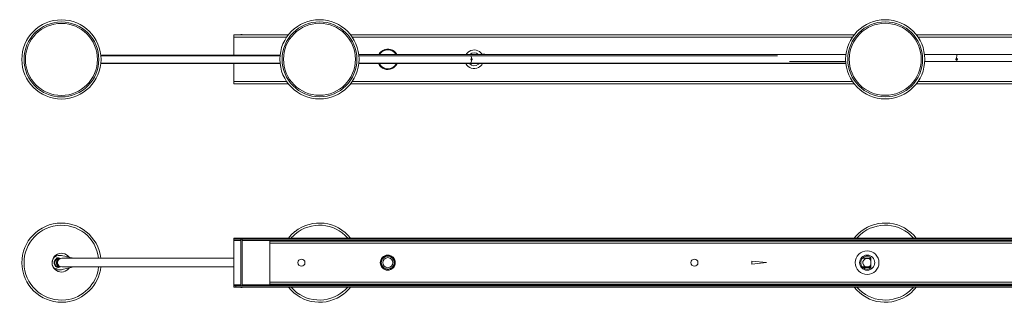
# Model space of a CAD drawing. Header units: inches. Extents: x -279 to 299, y -273 to 303.
# Tile 3 of 7: x -279 to -39, y 233 to 303. Entities that reach past the tile are written whole.
import ezdxf

# ---------------------------------------------------------------- set-up
doc = ezdxf.new("R2010")
doc.units = ezdxf.units.IN
doc.header["$MEASUREMENT"] = 0

# ---------------------------------------------------------------- blocks, each defined once
blk = doc.blocks.new('block 2')
at = {"lineweight": 0}
blk.add_lwpolyline([(-72.11, 244.62), (-72.38, 244.55), (-72.48, 244.53)], dxfattribs=at)
blk = doc.blocks.new('block 4')
at = {"lineweight": 0}
blk.add_open_spline([(-70.81, 243.48), (-70.81, 244.49), (-71.63, 245.32), (-72.65, 245.32), (-73.66, 245.32), (-74.49, 244.49), (-74.49, 243.48), (-74.49, 242.46), (-73.66, 241.64), (-72.65, 241.64), (-71.63, 241.64), (-70.81, 242.46), (-70.81, 243.48), (-70.81, 243.48), (-70.81, 243.48), (-70.81, 243.48)], degree=3, knots=[0, 0, 0, 0, 1, 1, 1, 2, 2, 2, 3, 3, 3, 4, 4, 4, 5, 5, 5, 5], dxfattribs=at)
blk = doc.blocks.new('block 5')
at = {"lineweight": 0}
blk.add_lwpolyline([(-190.95, 244.04), (-191.03, 243.72), (-191.04, 243.38)], dxfattribs=at)
blk = doc.blocks.new('block 8')
at = {"lineweight": 0}
blk.add_lwpolyline([(-211.96, 250.98), (-212.77, 250.24), (-213.49, 249.43)], dxfattribs=at)
blk = doc.blocks.new('block 10')
at = {"lineweight": 0}
blk.add_lwpolyline([(-74.52, 250.79), (-75.31, 250.03), (-75.82, 249.43)], dxfattribs=at)
blk = doc.blocks.new('block 12')
at = {"lineweight": 0}
blk.add_lwpolyline([(-72.11, 244.62), (-71.72, 244.71), (-71.72, 244.71)], dxfattribs=at)
blk = doc.blocks.new('block 23')
at = {"lineweight": 0}
blk.add_open_spline([(-187.46, 243.48), (-187.46, 244.49), (-188.28, 245.32), (-189.3, 245.32), (-190.31, 245.32), (-191.13, 244.49), (-191.13, 243.48), (-191.13, 242.46), (-190.31, 241.64), (-189.3, 241.64), (-188.28, 241.64), (-187.46, 242.46), (-187.46, 243.48), (-187.46, 243.48), (-187.46, 243.48), (-187.46, 243.48)], degree=3, knots=[0, 0, 0, 0, 1, 1, 1, 2, 2, 2, 3, 3, 3, 4, 4, 4, 5, 5, 5, 5], dxfattribs=at)
blk = doc.blocks.new('block 24')
at = {"lineweight": 0}
blk.add_open_spline([(-69.77, 243.48), (-69.77, 245.07), (-71.06, 246.36), (-72.65, 246.36), (-74.24, 246.36), (-75.53, 245.07), (-75.53, 243.48), (-75.53, 241.89), (-74.24, 240.6), (-72.65, 240.6), (-71.06, 240.6), (-69.77, 241.89), (-69.77, 243.48), (-69.77, 243.48), (-69.77, 243.48), (-69.77, 243.48)], degree=3, knots=[0, 0, 0, 0, 1, 1, 1, 2, 2, 2, 3, 3, 3, 4, 4, 4, 5, 5, 5, 5], dxfattribs=at)
blk = doc.blocks.new('block 25')
at = {"lineweight": 0}
blk.add_open_spline([(-209.44, 243.48), (-209.44, 243.96), (-209.83, 244.35), (-210.31, 244.35), (-210.8, 244.35), (-211.19, 243.96), (-211.19, 243.48), (-211.19, 242.99), (-210.8, 242.6), (-210.31, 242.6), (-209.83, 242.6), (-209.44, 242.99), (-209.44, 243.48), (-209.44, 243.48), (-209.44, 243.48), (-209.44, 243.48)], degree=3, knots=[0, 0, 0, 0, 1, 1, 1, 2, 2, 2, 3, 3, 3, 4, 4, 4, 5, 5, 5, 5], dxfattribs=at)
blk = doc.blocks.new('block 26')
at = {"lineweight": 0}
blk.add_open_spline([(-113.81, 243.48), (-113.81, 243.96), (-114.2, 244.35), (-114.68, 244.35), (-115.17, 244.35), (-115.56, 243.96), (-115.56, 243.48), (-115.56, 242.99), (-115.17, 242.6), (-114.68, 242.6), (-114.2, 242.6), (-113.81, 242.99), (-113.81, 243.48), (-113.81, 243.48), (-113.81, 243.48), (-113.81, 243.48)], degree=3, knots=[0, 0, 0, 0, 1, 1, 1, 2, 2, 2, 3, 3, 3, 4, 4, 4, 5, 5, 5, 5], dxfattribs=at)
blk = doc.blocks.new('block 27')
at = {"lineweight": 0}
blk.add_lwpolyline([(-190.87, 243.48), (-190.75, 242.87), (-190.41, 242.36)], dxfattribs=at)
blk = doc.blocks.new('block 28')
at = {"lineweight": 0}
blk.add_lwpolyline([(-190.99, 243.84), (-191.02, 243.84), (-191.06, 243.48), (-190.93, 242.8), (-190.54, 242.23), (-189.97, 241.85), (-189.3, 241.71), (-188.62, 241.85), (-188.05, 242.23), (-187.66, 242.8), (-187.53, 243.48), (-187.66, 244.15), (-188.05, 244.73), (-188.62, 245.11), (-189.3, 245.24), (-189.97, 245.11), (-190.54, 244.73), (-190.85, 244.32), (-191.02, 243.84)], dxfattribs=at)
blk = doc.blocks.new('block 29')
at = {"lineweight": 0}
blk.add_open_spline([(-188.07, 243.48), (-188.07, 244.15), (-188.62, 244.7), (-189.3, 244.7), (-189.97, 244.7), (-190.52, 244.15), (-190.52, 243.48), (-190.52, 242.8), (-189.97, 242.25), (-189.3, 242.25), (-188.62, 242.25), (-188.07, 242.8), (-188.07, 243.48), (-188.07, 243.48), (-188.07, 243.48), (-188.07, 243.48)], degree=3, knots=[0, 0, 0, 0, 1, 1, 1, 2, 2, 2, 3, 3, 3, 4, 4, 4, 5, 5, 5, 5], dxfattribs=at)
blk = doc.blocks.new('block 33')
at = {"lineweight": 0}
blk.add_lwpolyline([(-266.12, 244.62), (-265.81, 244.53), (-265.8, 244.53)], dxfattribs=at)
blk = doc.blocks.new('block 34')
at = {"lineweight": 0}
blk.add_lwpolyline([(-267.14, 242.12), (-268.49, 241.8), (-268.71, 241.72)], dxfattribs=at)
blk = doc.blocks.new('block 35')
at = {"lineweight": 0}
blk.add_lwpolyline([(-269.55, 241.72), (-270.07, 241.82), (-270.35, 241.98)], dxfattribs=at)
blk = doc.blocks.new('block 36')
at = {"lineweight": 0}
blk.add_lwpolyline([(-269.65, 242.42), (-269.81, 242.44), (-269.96, 242.49), (-270.11, 242.58), (-270.23, 242.69), (-270.34, 242.83), (-270.42, 243), (-270.48, 243.18), (-270.51, 243.37), (-270.51, 243.56), (-270.48, 243.75), (-270.42, 243.93), (-270.33, 244.1), (-270.22, 244.24), (-270.1, 244.36), (-269.95, 244.45), (-269.8, 244.51), (-269.64, 244.52)], dxfattribs=at)
blk = doc.blocks.new('block 37')
at = {"lineweight": 0}
blk.add_lwpolyline([(-270.33, 244.95), (-270.02, 245.13), (-269.53, 245.22)], dxfattribs=at)
blk = doc.blocks.new('block 41')
at = {"lineweight": 0}
blk.add_lwpolyline([(-72.06, 242.43), (-72.09, 242.38), (-72.12, 242.36)], dxfattribs=at)
blk = doc.blocks.new('block 43')
at = {"lineweight": 0}
blk.add_lwpolyline([(-266.14, 242.36), (-266.25, 242.38), (-266.35, 242.43)], dxfattribs=at)
blk = doc.blocks.new('block 44')
at = {"lineweight": 0}
blk.add_lwpolyline([(-71.73, 244.53), (-73.82, 244.53)], dxfattribs=at)
blk = doc.blocks.new('block 45')
at = {"lineweight": 0}
blk.add_lwpolyline([(-73.82, 242.43), (-71.73, 242.43)], dxfattribs=at)
blk = doc.blocks.new('block 56')
at = {"lineweight": 0}
blk.add_lwpolyline([(-268.59, 242.43), (-226.78, 242.43)], dxfattribs=at)
blk = doc.blocks.new('block 57')
at = {"lineweight": 0}
blk.add_lwpolyline([(-226.78, 244.53), (-268.6, 244.53)], dxfattribs=at)
blk = doc.blocks.new('block 58')
at = {"lineweight": 0}
blk.add_lwpolyline([(-266.09, 242.38), (-265.92, 242.43)], dxfattribs=at)
blk = doc.blocks.new('block 59')
at = {"lineweight": 0}
blk.add_lwpolyline([(-265.8, 244.53), (-265.92, 244.56)], dxfattribs=at)
blk = doc.blocks.new('block 60')
at = {"lineweight": 0}
blk.add_lwpolyline([(-269.62, 241.72), (-269.27, 241.71)], dxfattribs=at)
blk = doc.blocks.new('block 61')
at = {"lineweight": 0}
blk.add_lwpolyline([(-73.66, 242.27), (-71.74, 242.27)], dxfattribs=at)
blk = doc.blocks.new('block 62')
at = {"lineweight": 0}
blk.add_lwpolyline([(123.52, 249.43), (-226.78, 249.43)], dxfattribs=at)
blk = doc.blocks.new('block 63')
at = {"lineweight": 0}
blk.add_lwpolyline([(-226.25, 249.43), (-226.25, 249.15)], dxfattribs=at)
blk = doc.blocks.new('block 64')
at = {"lineweight": 0}
blk.add_lwpolyline([(123.52, 249.15), (-226.78, 249.15)], dxfattribs=at)
blk = doc.blocks.new('block 67')
at = {"lineweight": 0}
blk.add_lwpolyline([(-226.78, 237.52), (123.52, 237.52)], dxfattribs=at)
blk = doc.blocks.new('block 68')
at = {"lineweight": 0}
blk.add_lwpolyline([(-226.25, 237.52), (-226.25, 237.8)], dxfattribs=at)
blk = doc.blocks.new('block 69')
at = {"lineweight": 0}
blk.add_lwpolyline([(-226.78, 237.8), (123.52, 237.8)], dxfattribs=at)
blk = doc.blocks.new('block 70')
at = {"lineweight": 0}
blk.add_lwpolyline([(-226.78, 249.43), (-226.78, 237.52)], dxfattribs=at)
blk = doc.blocks.new('block 72')
at = {"lineweight": 0}
blk.add_lwpolyline([(-187.56, 243.24), (-187.54, 243.48)], dxfattribs=at)
blk = doc.blocks.new('block 74')
at = {"lineweight": 0}
blk.add_lwpolyline([(-72.12, 242.36), (-72.34, 242.42)], dxfattribs=at)
blk = doc.blocks.new('block 75')
at = {"lineweight": 0}
blk.add_lwpolyline([(-72.12, 242.36), (-71.74, 242.27)], dxfattribs=at)
blk = doc.blocks.new('block 92')
at = {"lineweight": 0}
blk.add_lwpolyline([(-218.02, 238.76), (114.76, 238.76)], dxfattribs=at)
blk = doc.blocks.new('block 93')
at = {"lineweight": 0}
blk.add_lwpolyline([(114.76, 248.19), (-218.02, 248.19)], dxfattribs=at)
blk = doc.blocks.new('block 95')
at = {"lineweight": 0}
blk.add_lwpolyline([(-100.67, 243.83), (-97.17, 243.48)], dxfattribs=at)
blk = doc.blocks.new('block 96')
at = {"lineweight": 0}
blk.add_lwpolyline([(-100.67, 243.13), (-100.67, 243.83)], dxfattribs=at)
blk = doc.blocks.new('block 97')
at = {"lineweight": 0}
blk.add_lwpolyline([(-97.17, 243.48), (-100.67, 243.13)], dxfattribs=at)
blk = doc.blocks.new('block 98')
at = {"lineweight": 0}
blk.add_lwpolyline([(-218.02, 238.22), (-218.02, 248.73)], dxfattribs=at)
blk = doc.blocks.new('block 99')
at = {"lineweight": 0}
blk.add_lwpolyline([(-218.02, 238.22), (114.76, 238.22)], dxfattribs=at)
blk = doc.blocks.new('block 100')
at = {"lineweight": 0}
blk.add_lwpolyline([(114.76, 248.73), (-218.02, 248.73)], dxfattribs=at)
blk = doc.blocks.new('block 101')
at = {"lineweight": 0}
blk.add_lwpolyline([(-71.73, 244.76), (-71.73, 242.19)], dxfattribs=at)
blk = doc.blocks.new('block 102')
at = {"lineweight": 0}
blk.add_lwpolyline([(-225.03, 237.45), (-224.75, 237.45)], dxfattribs=at)
blk = doc.blocks.new('block 103')
at = {"lineweight": 0}
blk.add_lwpolyline([(-225.03, 249.15), (-225.03, 237.8)], dxfattribs=at)
blk = doc.blocks.new('block 104')
at = {"lineweight": 0}
blk.add_lwpolyline([(-225.03, 237.52), (-225.03, 237.45)], dxfattribs=at)
blk = doc.blocks.new('block 105')
at = {"lineweight": 0}
blk.add_lwpolyline([(-224.75, 249.15), (-224.75, 237.8)], dxfattribs=at)
blk = doc.blocks.new('block 106')
at = {"lineweight": 0}
blk.add_lwpolyline([(-224.75, 237.52), (-224.75, 237.45)], dxfattribs=at)
blk = doc.blocks.new('block 112')
at = {"lineweight": 0}
blk.add_lwpolyline([(-265.93, 242.43), (-266.14, 242.36)], dxfattribs=at)
blk = doc.blocks.new('block 113')
at = {"lineweight": 0}
blk.add_lwpolyline([(-268.71, 241.72), (-269.55, 241.72)], dxfattribs=at)
blk = doc.blocks.new('block 114')
at = {"lineweight": 0}
blk.add_lwpolyline([(-270.95, 243.51), (-270.95, 243.41)], dxfattribs=at)
blk = doc.blocks.new('block 115')
at = {"lineweight": 0}
blk.add_lwpolyline([(-269.36, 242.5), (-269.36, 242.49)], dxfattribs=at)
blk = doc.blocks.new('block 116')
at = {"lineweight": 0}
blk.add_lwpolyline([(-269.36, 242.5), (-269.23, 242.59)], dxfattribs=at)
blk = doc.blocks.new('block 117')
at = {"lineweight": 0}
blk.add_lwpolyline([(-269.23, 244.37), (-269.35, 244.45)], dxfattribs=at)
blk = doc.blocks.new('block 118')
at = {"lineweight": 0}
blk.add_lwpolyline([(-269.35, 244.47), (-269.35, 244.45)], dxfattribs=at)
blk = doc.blocks.new('block 119')
at = {"lineweight": 0}
blk.add_lwpolyline([(-268.68, 245.23), (-269.53, 245.22)], dxfattribs=at)
blk = doc.blocks.new('block 120')
at = {"lineweight": 0}
blk.add_lwpolyline([(-269.64, 244.52), (-269.56, 244.52)], dxfattribs=at)
blk = doc.blocks.new('block 121')
at = {"lineweight": 0}
blk.add_lwpolyline([(-269.58, 244.52), (-269.64, 244.52)], dxfattribs=at)
blk = doc.blocks.new('block 122')
at = {"lineweight": 0}
blk.add_lwpolyline([(-269.24, 241.71), (-269.55, 241.72)], dxfattribs=at)
blk = doc.blocks.new('block 123')
at = {"lineweight": 0}
blk.add_lwpolyline([(-269.11, 241.71), (-269.24, 241.71)], dxfattribs=at)
blk = doc.blocks.new('block 124')
at = {"lineweight": 0}
blk.add_lwpolyline([(-269.11, 241.71), (-268.71, 241.72)], dxfattribs=at)
blk = doc.blocks.new('block 125')
at = {"lineweight": 0}
blk.add_lwpolyline([(-269.24, 241.71), (-269.27, 241.71)], dxfattribs=at)
blk = doc.blocks.new('block 130')
at = {"lineweight": 0}
blk.add_lwpolyline([(121.49, 238.06), (-224.75, 238.06)], dxfattribs=at)
blk = doc.blocks.new('block 131')
at = {"lineweight": 0}
blk.add_lwpolyline([(-225.03, 238.06), (-226.78, 238.06)], dxfattribs=at)
blk = doc.blocks.new('block 133')
at = {"lineweight": 0}
blk.add_lwpolyline([(121.49, 248.89), (-224.75, 248.89)], dxfattribs=at)
blk = doc.blocks.new('block 134')
at = {"lineweight": 0}
blk.add_lwpolyline([(-225.03, 248.89), (-226.78, 248.89)], dxfattribs=at)
blk = doc.blocks.new('block 137')
at = {"lineweight": 0}
blk.add_lwpolyline([(-270.35, 241.98), (-268.94, 242.47)], dxfattribs=at)
blk = doc.blocks.new('block 138')
at = {"lineweight": 0}
blk.add_lwpolyline([(-268.92, 244.49), (-270.33, 244.95)], dxfattribs=at)
blk = doc.blocks.new('block 139')
at = {"lineweight": 0}
blk.add_open_spline([(-187.54, 243.48), (-187.54, 244.45), (-188.33, 245.23), (-189.3, 245.23), (-189.73, 245.25), (-190.32, 245), (-190.59, 244.66)], degree=3, knots=[0, 0, 0, 0, 1, 1, 1, 2, 2, 2, 2], dxfattribs=at)
blk = doc.blocks.new('block 141')
at = {"lineweight": 0}
blk.add_open_spline([(-259.66, 244.53), (-260.24, 249.53), (-264.76, 253.11), (-269.76, 252.52), (-274.75, 251.94), (-278.33, 247.42), (-277.75, 242.43), (-277.17, 237.43), (-272.65, 233.85), (-267.66, 234.43), (-263.58, 234.8), (-260.03, 238.35), (-259.66, 242.43)], degree=3, knots=[0, 0, 0, 0, 1, 1, 1, 2, 2, 2, 3, 3, 3, 4, 4, 4, 4], dxfattribs=at)
blk = doc.blocks.new('block 142')
at = {"lineweight": 0}
blk.add_open_spline([(-259.13, 244.53), (-259.71, 249.82), (-264.47, 253.63), (-269.76, 253.05), (-275.05, 252.47), (-278.86, 247.72), (-278.28, 242.43), (-277.7, 237.14), (-272.94, 233.32), (-267.66, 233.9), (-263.29, 234.27), (-259.5, 238.06), (-259.13, 242.43)], degree=3, knots=[0, 0, 0, 0, 1, 1, 1, 2, 2, 2, 3, 3, 3, 4, 4, 4, 4], dxfattribs=at)
blk = doc.blocks.new('block 143')
at = {"lineweight": 0}
blk.add_open_spline([(-269.4, 244.49), (-269.96, 244.1), (-270.1, 243.34), (-269.72, 242.78), (-269.65, 242.68), (-269.51, 242.53), (-269.41, 242.47)], degree=3, knots=[0, 0, 0, 0, 1, 1, 1, 2, 2, 2, 2], dxfattribs=at)
blk = doc.blocks.new('block 144')
at = {"lineweight": 0}
blk.add_open_spline([(-212.81, 237.52), (-209.52, 233.72), (-203.77, 233.3), (-199.96, 236.59), (-199.7, 236.8), (-199.24, 237.26), (-199.02, 237.52)], degree=3, knots=[0, 0, 0, 0, 1, 1, 1, 2, 2, 2, 2], dxfattribs=at)
blk = doc.blocks.new('block 145')
at = {"lineweight": 0}
blk.add_open_spline([(-199.02, 249.43), (-202.31, 253.24), (-208.06, 253.66), (-211.87, 250.37), (-212.13, 250.15), (-212.59, 249.69), (-212.81, 249.43)], degree=3, knots=[0, 0, 0, 0, 1, 1, 1, 2, 2, 2, 2], dxfattribs=at)
blk = doc.blocks.new('block 146')
at = {"lineweight": 0}
blk.add_open_spline([(-213.49, 237.52), (-210.2, 233.34), (-204.14, 232.62), (-199.96, 235.91), (-199.48, 236.26), (-198.7, 237.04), (-198.34, 237.52)], degree=3, knots=[0, 0, 0, 0, 1, 1, 1, 2, 2, 2, 2], dxfattribs=at)
blk = doc.blocks.new('block 147')
at = {"lineweight": 0}
blk.add_open_spline([(-198.34, 249.43), (-201.63, 253.61), (-207.69, 254.34), (-211.87, 251.05), (-211.89, 251.03), (-211.93, 251), (-211.96, 250.98)], degree=3, knots=[0, 0, 0, 0, 1, 1, 1, 2, 2, 2, 2], dxfattribs=at)
blk = doc.blocks.new('block 152')
at = {"lineweight": 0}
blk.add_open_spline([(-75.16, 237.55), (-71.89, 233.73), (-66.14, 233.29), (-62.32, 236.56), (-62.05, 236.79), (-61.58, 237.25), (-61.36, 237.52)], degree=3, knots=[0, 0, 0, 0, 1, 1, 1, 2, 2, 2, 2], dxfattribs=at)
blk = doc.blocks.new('block 153')
at = {"lineweight": 0}
blk.add_open_spline([(-61.36, 249.43), (-64.65, 253.24), (-70.4, 253.66), (-74.21, 250.37), (-74.47, 250.15), (-74.93, 249.69), (-75.14, 249.43)], degree=3, knots=[0, 0, 0, 0, 1, 1, 1, 2, 2, 2, 2], dxfattribs=at)
blk = doc.blocks.new('block 154')
at = {"lineweight": 0}
blk.add_open_spline([(-75.82, 237.52), (-72.53, 233.34), (-66.48, 232.62), (-62.3, 235.91), (-61.81, 236.26), (-61.03, 237.04), (-60.68, 237.52)], degree=3, knots=[0, 0, 0, 0, 1, 1, 1, 2, 2, 2, 2], dxfattribs=at)
blk = doc.blocks.new('block 155')
at = {"lineweight": 0}
blk.add_open_spline([(-60.68, 249.43), (-63.97, 253.61), (-70.02, 254.34), (-74.21, 251.05), (-74.29, 250.99), (-74.44, 250.86), (-74.52, 250.79)], degree=3, knots=[0, 0, 0, 0, 1, 1, 1, 2, 2, 2, 2], dxfattribs=at)
blk = doc.blocks.new('block 171')
at = {"lineweight": 0}
blk.add_open_spline([(-266.85, 244.8), (-267.58, 245.82), (-269.01, 246.06), (-270.03, 245.33), (-271.05, 244.6), (-271.29, 243.18), (-270.56, 242.15), (-269.83, 241.13), (-268.41, 240.89), (-267.38, 241.62), (-267.21, 241.74), (-266.94, 242.01), (-266.83, 242.19)], degree=3, knots=[0, 0, 0, 0, 1, 1, 1, 2, 2, 2, 3, 3, 3, 4, 4, 4, 4], dxfattribs=at)
blk = doc.blocks.new('block 172')
at = {"lineweight": 0}
blk.add_open_spline([(-270.23, 243.87), (-270.33, 243.58), (-270.29, 243.1), (-270.14, 242.83)], degree=3, dxfattribs=at)
blk = doc.blocks.new('block 174')
at = {"lineweight": 0}
blk.add_open_spline([(-71.73, 244.76), (-72.44, 245.27), (-73.43, 245.1), (-73.93, 244.39), (-74.44, 243.68), (-74.27, 242.7), (-73.56, 242.19), (-73.05, 241.8), (-72.24, 241.8), (-71.73, 242.19)], degree=3, knots=[0, 0, 0, 0, 1, 1, 1, 2, 2, 2, 3, 3, 3, 3], dxfattribs=at)
blk = doc.blocks.new('block 178')
at = {"lineweight": 0}
blk.add_open_spline([(-269.24, 244.38), (-269.74, 244.09), (-269.91, 243.44), (-269.61, 242.94), (-269.55, 242.82), (-269.38, 242.65), (-269.25, 242.58)], degree=3, knots=[0, 0, 0, 0, 1, 1, 1, 2, 2, 2, 2], dxfattribs=at)
blk = doc.blocks.new('block 179')
at = {"lineweight": 0}
blk.add_open_spline([(-71.73, 244), (-72.02, 244.5), (-72.66, 244.68), (-73.17, 244.39), (-73.67, 244.1), (-73.85, 243.46), (-73.56, 242.96), (-73.27, 242.45), (-72.63, 242.28), (-72.13, 242.57), (-71.99, 242.64), (-71.8, 242.82), (-71.73, 242.96)], degree=3, knots=[0, 0, 0, 0, 1, 1, 1, 2, 2, 2, 3, 3, 3, 4, 4, 4, 4], dxfattribs=at)
blk = doc.blocks.new('block 180')
at = {"lineweight": 0}
blk.add_open_spline([(-190.41, 242.36), (-189.79, 241.75), (-188.8, 241.75), (-188.18, 242.36), (-187.57, 242.98), (-187.57, 243.98), (-188.18, 244.59), (-188.8, 245.21), (-189.79, 245.21), (-190.41, 244.59), (-190.68, 244.35), (-190.89, 243.84), (-190.87, 243.48)], degree=3, knots=[0, 0, 0, 0, 1, 1, 1, 2, 2, 2, 3, 3, 3, 4, 4, 4, 4], dxfattribs=at)
blk = doc.blocks.new('block 181')
at = {"lineweight": 0}
blk.add_open_spline([(-191.02, 243.84), (-191.06, 243.71), (-190.99, 243.55), (-190.87, 243.48)], degree=3, dxfattribs=at)
blk = doc.blocks.new('block 184')
at = {"lineweight": 0}
blk.add_open_spline([(-267.14, 242.12), (-266.88, 242.17), (-266.39, 242.29), (-266.14, 242.36)], degree=3, dxfattribs=at)
blk = doc.blocks.new('block 185')
at = {"lineweight": 0}
blk.add_open_spline([(-270.95, 243.41), (-270.99, 242.94), (-270.72, 242.29), (-270.35, 241.98)], degree=3, dxfattribs=at)
blk = doc.blocks.new('block 186')
at = {"lineweight": 0}
blk.add_open_spline([(-270.33, 244.95), (-270.7, 244.64), (-270.98, 243.99), (-270.95, 243.51)], degree=3, dxfattribs=at)
blk = doc.blocks.new('block 187')
at = {"lineweight": 0}
blk.add_open_spline([(-269.65, 242.42), (-269.57, 242.42), (-269.43, 242.45), (-269.36, 242.49)], degree=3, dxfattribs=at)
blk = doc.blocks.new('block 188')
at = {"lineweight": 0}
blk.add_open_spline([(-269.35, 244.47), (-269.42, 244.5), (-269.56, 244.53), (-269.64, 244.52)], degree=3, dxfattribs=at)
blk = doc.blocks.new('block 189')
at = {"lineweight": 0}
blk.add_open_spline([(-268.68, 245.23), (-268.29, 245.1), (-267.53, 244.92), (-267.12, 244.86)], degree=3, dxfattribs=at)
blk = doc.blocks.new('block 190')
at = {"lineweight": 0}
blk.add_open_spline([(-266.12, 244.62), (-266.37, 244.69), (-266.87, 244.81), (-267.12, 244.86)], degree=3, dxfattribs=at)
blk = doc.blocks.new('block 191')
at = {"lineweight": 0}
blk.add_open_spline([(-269.48, 244.51), (-270.07, 244.38), (-270.44, 243.81), (-270.32, 243.22), (-270.26, 242.88), (-269.94, 242.52), (-269.61, 242.43)], degree=3, knots=[0, 0, 0, 0, 1, 1, 1, 2, 2, 2, 2], dxfattribs=at)
blk = doc.blocks.new('block 194')
at = {"lineweight": 0}
blk.add_open_spline([(-72.03, 244.53), (-72.04, 244.56), (-72.07, 244.61), (-72.11, 244.62)], degree=3, dxfattribs=at)
blk = doc.blocks.new('block 197')
at = {"lineweight": 0}
blk.add_open_spline([(-268.59, 244.53), (-269.17, 244.52), (-269.64, 244.05), (-269.63, 243.47), (-269.63, 242.9), (-269.16, 242.43), (-268.59, 242.43)], degree=3, knots=[0, 0, 0, 0, 1, 1, 1, 2, 2, 2, 2], dxfattribs=at)
blk = doc.blocks.new('block 198')
at = {"lineweight": 0}
blk.add_open_spline([(-266.12, 244.62), (-266.21, 244.63), (-266.35, 244.58), (-266.41, 244.53)], degree=3, dxfattribs=at)
blk = doc.blocks.new('block 199')
at = {"lineweight": 0}
blk.add_open_spline([(-259.07, 292.9), (-259.07, 298.22), (-263.39, 302.53), (-268.71, 302.53), (-274.03, 302.53), (-278.34, 298.22), (-278.34, 292.9), (-278.34, 287.58), (-274.03, 283.27), (-268.71, 283.27), (-263.39, 283.27), (-259.07, 287.58), (-259.07, 292.9), (-259.07, 292.9), (-259.07, 292.9), (-259.07, 292.9)], degree=3, knots=[0, 0, 0, 0, 1, 1, 1, 2, 2, 2, 3, 3, 3, 4, 4, 4, 5, 5, 5, 5], dxfattribs=at)
blk = doc.blocks.new('block 200')
at = {"lineweight": 0}
blk.add_open_spline([(-259.6, 292.9), (-259.6, 297.93), (-263.68, 302.01), (-268.71, 302.01), (-273.74, 302.01), (-277.81, 297.93), (-277.81, 292.9), (-277.81, 287.87), (-273.74, 283.79), (-268.71, 283.79), (-263.68, 283.79), (-259.6, 287.87), (-259.6, 292.9), (-259.6, 292.9), (-259.6, 292.9), (-259.6, 292.9)], degree=3, knots=[0, 0, 0, 0, 1, 1, 1, 2, 2, 2, 3, 3, 3, 4, 4, 4, 5, 5, 5, 5], dxfattribs=at)
blk = doc.blocks.new('block 201')
at = {"lineweight": 0}
blk.add_open_spline([(-196.28, 292.93), (-196.28, 298.25), (-200.59, 302.57), (-205.91, 302.57), (-211.23, 302.57), (-215.55, 298.25), (-215.55, 292.93), (-215.55, 287.61), (-211.23, 283.3), (-205.91, 283.3), (-200.59, 283.3), (-196.28, 287.61), (-196.28, 292.93), (-196.28, 292.93), (-196.28, 292.93), (-196.28, 292.93)], degree=3, knots=[0, 0, 0, 0, 1, 1, 1, 2, 2, 2, 3, 3, 3, 4, 4, 4, 5, 5, 5, 5], dxfattribs=at)
blk = doc.blocks.new('block 202')
at = {"lineweight": 0}
blk.add_open_spline([(-196.81, 292.93), (-196.81, 297.96), (-200.88, 302.04), (-205.91, 302.04), (-210.94, 302.04), (-215.02, 297.96), (-215.02, 292.93), (-215.02, 287.9), (-210.94, 283.82), (-205.91, 283.82), (-200.88, 283.82), (-196.81, 287.9), (-196.81, 292.93), (-196.81, 292.93), (-196.81, 292.93), (-196.81, 292.93)], degree=3, knots=[0, 0, 0, 0, 1, 1, 1, 2, 2, 2, 3, 3, 3, 4, 4, 4, 5, 5, 5, 5], dxfattribs=at)
blk = doc.blocks.new('block 205')
at = {"lineweight": 0}
blk.add_open_spline([(-59.14, 292.93), (-59.14, 297.96), (-63.22, 302.04), (-68.25, 302.04), (-73.28, 302.04), (-77.36, 297.96), (-77.36, 292.93), (-77.36, 287.9), (-73.28, 283.82), (-68.25, 283.82), (-63.22, 283.82), (-59.14, 287.9), (-59.14, 292.93), (-59.14, 292.93), (-59.14, 292.93), (-59.14, 292.93)], degree=3, knots=[0, 0, 0, 0, 1, 1, 1, 2, 2, 2, 3, 3, 3, 4, 4, 4, 5, 5, 5, 5], dxfattribs=at)
blk = doc.blocks.new('block 206')
at = {"lineweight": 0}
blk.add_open_spline([(-58.62, 292.93), (-58.62, 298.25), (-62.93, 302.57), (-68.25, 302.57), (-73.57, 302.57), (-77.88, 298.25), (-77.88, 292.93), (-77.88, 287.61), (-73.57, 283.3), (-68.25, 283.3), (-62.93, 283.3), (-58.62, 287.61), (-58.62, 292.93), (-58.62, 292.93), (-58.62, 292.93), (-58.62, 292.93)], degree=3, knots=[0, 0, 0, 0, 1, 1, 1, 2, 2, 2, 3, 3, 3, 4, 4, 4, 5, 5, 5, 5], dxfattribs=at)
blk = doc.blocks.new('block 211')
at = {"lineweight": 0}
blk.add_lwpolyline([(-50.88, 293.1), (-50.82, 293.09), (-50.77, 293.06), (-50.73, 293.02), (-50.7, 292.97), (-50.69, 292.91), (-50.71, 292.86), (-50.73, 292.82), (-50.78, 292.79), (-50.83, 292.77), (-50.85, 292.77)], dxfattribs=at)
blk = doc.blocks.new('block 212')
at = {"lineweight": 0}
blk.add_lwpolyline([(-50.88, 293.1), (-50.88, 293.4), (-50.86, 293.68), (-50.82, 293.92), (-50.78, 294.08), (-50.72, 294.14), (-50.72, 294.14)], dxfattribs=at)
blk = doc.blocks.new('block 213')
at = {"lineweight": 0}
blk.add_lwpolyline([(-168.91, 293.11), (-168.94, 293.39), (-169, 293.61), (-169.08, 293.75), (-169.16, 293.8)], dxfattribs=at)
blk = doc.blocks.new('block 214')
at = {"lineweight": 0}
blk.add_lwpolyline([(-169.16, 292.03), (-169.15, 292.03), (-169.07, 292.09), (-168.99, 292.24), (-168.94, 292.47), (-168.91, 292.76)], dxfattribs=at)
blk = doc.blocks.new('block 215')
at = {"lineweight": 0}
blk.add_open_spline([(-259.95, 292.9), (-259.95, 297.74), (-263.87, 301.66), (-268.71, 301.66), (-273.54, 301.66), (-277.46, 297.74), (-277.46, 292.9), (-277.46, 288.06), (-273.54, 284.14), (-268.71, 284.14), (-263.87, 284.14), (-259.95, 288.06), (-259.95, 292.9), (-259.95, 292.9), (-259.95, 292.9), (-259.95, 292.9)], degree=3, knots=[0, 0, 0, 0, 1, 1, 1, 2, 2, 2, 3, 3, 3, 4, 4, 4, 5, 5, 5, 5], dxfattribs=at)
blk = doc.blocks.new('block 216')
at = {"lineweight": 0}
blk.add_open_spline([(-197.16, 292.93), (-197.16, 297.77), (-201.08, 301.69), (-205.91, 301.69), (-210.75, 301.69), (-214.67, 297.77), (-214.67, 292.93), (-214.67, 288.1), (-210.75, 284.18), (-205.91, 284.18), (-201.08, 284.18), (-197.16, 288.1), (-197.16, 292.93), (-197.16, 292.93), (-197.16, 292.93), (-197.16, 292.93)], degree=3, knots=[0, 0, 0, 0, 1, 1, 1, 2, 2, 2, 3, 3, 3, 4, 4, 4, 5, 5, 5, 5], dxfattribs=at)
blk = doc.blocks.new('block 218')
at = {"lineweight": 0}
blk.add_open_spline([(-59.49, 292.93), (-59.49, 297.77), (-63.41, 301.69), (-68.25, 301.69), (-73.09, 301.69), (-77.01, 297.77), (-77.01, 292.93), (-77.01, 288.1), (-73.09, 284.18), (-68.25, 284.18), (-63.41, 284.18), (-59.49, 288.1), (-59.49, 292.93), (-59.49, 292.93), (-59.49, 292.93), (-59.49, 292.93)], degree=3, knots=[0, 0, 0, 0, 1, 1, 1, 2, 2, 2, 3, 3, 3, 4, 4, 4, 5, 5, 5, 5], dxfattribs=at)
blk = doc.blocks.new('block 221')
at = {"lineweight": 0}
blk.add_lwpolyline([(-168.91, 292.76), (-168.94, 292.47), (-168.99, 292.24), (-169.07, 292.09), (-169.15, 292.03), (-169.16, 292.03)], dxfattribs=at)
blk = doc.blocks.new('block 222')
at = {"lineweight": 0}
blk.add_lwpolyline([(-169.16, 293.8), (-169.08, 293.75), (-169, 293.61), (-168.94, 293.39), (-168.91, 293.11)], dxfattribs=at)
blk = doc.blocks.new('block 223')
at = {"lineweight": 0}
blk.add_lwpolyline([(-50.85, 292.77), (-50.91, 292.78), (-50.96, 292.8), (-51, 292.84), (-51.03, 292.89), (-51.04, 292.95), (-51.03, 293), (-51, 293.04), (-50.95, 293.08), (-50.9, 293.1), (-50.88, 293.1)], dxfattribs=at)
blk = doc.blocks.new('block 224')
at = {"lineweight": 0}
blk.add_lwpolyline([(-50.72, 294.14), (-50.72, 294.14), (-50.78, 294.08), (-50.82, 293.92), (-50.86, 293.68), (-50.88, 293.4), (-50.88, 293.1)], dxfattribs=at)
blk = doc.blocks.new('block 225')
at = {"lineweight": 0}
blk.add_lwpolyline([(-196.34, 291.88), (-77.83, 291.88)], dxfattribs=at)
blk = doc.blocks.new('block 226')
at = {"lineweight": 0}
blk.add_lwpolyline([(-165.88, 294.29), (-166.39, 294.22)], dxfattribs=at)
blk = doc.blocks.new('block 228')
at = {"lineweight": 0}
blk.add_lwpolyline([(-2.58, 294.14), (-58.69, 294.14)], dxfattribs=at)
blk = doc.blocks.new('block 229')
at = {"lineweight": 0}
blk.add_lwpolyline([(-58.63, 292.37), (-2.64, 292.37)], dxfattribs=at)
blk = doc.blocks.new('block 231')
at = {"lineweight": 0}
blk.add_lwpolyline([(-94.48, 293.8), (-196.32, 293.8)], dxfattribs=at)
blk = doc.blocks.new('block 232')
at = {"lineweight": 0}
blk.add_lwpolyline([(-196.32, 292.03), (-77.84, 292.03)], dxfattribs=at)
blk = doc.blocks.new('block 239')
at = {"lineweight": 0}
blk.add_lwpolyline([(-259.13, 291.88), (-215.49, 291.88)], dxfattribs=at)
blk = doc.blocks.new('block 240')
at = {"lineweight": 0}
blk.add_lwpolyline([(-215.49, 293.98), (-259.13, 293.98)], dxfattribs=at)
blk = doc.blocks.new('block 241')
at = {"lineweight": 0}
blk.add_lwpolyline([(-259.12, 292.03), (-215.51, 292.03)], dxfattribs=at)
blk = doc.blocks.new('block 242')
at = {"lineweight": 0}
blk.add_lwpolyline([(-215.51, 293.8), (-259.11, 293.8)], dxfattribs=at)
blk = doc.blocks.new('block 243')
at = {"lineweight": 0}
blk.add_lwpolyline([(-168.92, 293.11), (-168.92, 293.11)], dxfattribs=at)
blk = doc.blocks.new('block 246')
at = {"lineweight": 0}
blk.add_lwpolyline([(-91.55, 292.37), (-77.87, 292.37)], dxfattribs=at)
blk = doc.blocks.new('block 247')
at = {"lineweight": 0}
blk.add_lwpolyline([(-77.81, 294.14), (-196.36, 294.14)], dxfattribs=at)
blk = doc.blocks.new('block 248')
at = {"lineweight": 0}
blk.add_lwpolyline([(-226.78, 286.98), (-226.78, 291.88)], dxfattribs=at)
blk = doc.blocks.new('block 249')
at = {"lineweight": 0}
blk.add_lwpolyline([(-226.78, 293.98), (-226.78, 298.89)], dxfattribs=at)
blk = doc.blocks.new('block 254')
at = {"lineweight": 0}
blk.add_lwpolyline([(-0.59, 298.89), (-60.68, 298.89)], dxfattribs=at)
blk = doc.blocks.new('block 255')
at = {"lineweight": 0}
blk.add_lwpolyline([(-75.82, 298.89), (-198.34, 298.89)], dxfattribs=at)
blk = doc.blocks.new('block 256')
at = {"lineweight": 0}
blk.add_lwpolyline([(-213.49, 298.89), (-226.78, 298.89)], dxfattribs=at)
blk = doc.blocks.new('block 259')
at = {"lineweight": 0}
blk.add_lwpolyline([(-0.59, 286.98), (-60.68, 286.98)], dxfattribs=at)
blk = doc.blocks.new('block 260')
at = {"lineweight": 0}
blk.add_lwpolyline([(-75.82, 286.98), (-198.34, 286.98)], dxfattribs=at)
blk = doc.blocks.new('block 261')
at = {"lineweight": 0}
blk.add_lwpolyline([(-213.49, 286.98), (-226.78, 286.98)], dxfattribs=at)
blk = doc.blocks.new('block 262')
at = {"lineweight": 0}
blk.add_lwpolyline([(-167.19, 291.79), (-167.21, 291.88)], dxfattribs=at)
blk = doc.blocks.new('block 263')
at = {"lineweight": 0}
blk.add_lwpolyline([(-167.53, 294.14), (-167.55, 294.33)], dxfattribs=at)
blk = doc.blocks.new('block 264')
at = {"lineweight": 0}
blk.add_lwpolyline([(-165.88, 294.29), (-165.86, 294.14)], dxfattribs=at)
blk = doc.blocks.new('block 265')
at = {"lineweight": 0}
blk.add_lwpolyline([(-50.73, 293.03), (-50.85, 292.77)], dxfattribs=at)
blk = doc.blocks.new('block 266')
at = {"lineweight": 0}
blk.add_lwpolyline([(-225.03, 298.96), (-224.75, 298.96)], dxfattribs=at)
blk = doc.blocks.new('block 267')
at = {"lineweight": 0}
blk.add_lwpolyline([(-224.75, 298.96), (-224.75, 298.89)], dxfattribs=at)
blk = doc.blocks.new('block 268')
at = {"lineweight": 0}
blk.add_lwpolyline([(-225.03, 298.96), (-225.03, 298.89)], dxfattribs=at)
blk = doc.blocks.new('block 274')
at = {"lineweight": 0}
blk.add_lwpolyline([(-168.92, 293.11), (-168.91, 293.11)], dxfattribs=at)
blk = doc.blocks.new('block 279')
at = {"lineweight": 0}
blk.add_lwpolyline([(-0.99, 287.52), (-60.28, 287.52)], dxfattribs=at)
blk = doc.blocks.new('block 280')
at = {"lineweight": 0}
blk.add_lwpolyline([(-76.22, 287.52), (-197.95, 287.52)], dxfattribs=at)
blk = doc.blocks.new('block 281')
at = {"lineweight": 0}
blk.add_lwpolyline([(-213.88, 287.52), (-226.78, 287.52)], dxfattribs=at)
blk = doc.blocks.new('block 284')
at = {"lineweight": 0}
blk.add_lwpolyline([(-0.99, 298.35), (-60.28, 298.35)], dxfattribs=at)
blk = doc.blocks.new('block 285')
at = {"lineweight": 0}
blk.add_lwpolyline([(-76.22, 298.35), (-197.95, 298.35)], dxfattribs=at)
blk = doc.blocks.new('block 286')
at = {"lineweight": 0}
blk.add_lwpolyline([(-213.88, 298.35), (-226.78, 298.35)], dxfattribs=at)
blk = doc.blocks.new('block 287')
at = {"lineweight": 0}
blk.add_open_spline([(-170.3, 291.88), (-169.72, 290.77), (-168.34, 290.33), (-167.23, 290.91), (-166.87, 291.07), (-166.42, 291.52), (-166.26, 291.88)], degree=3, knots=[0, 0, 0, 0, 1, 1, 1, 2, 2, 2, 2], dxfattribs=at)
blk = doc.blocks.new('block 288')
at = {"lineweight": 0}
blk.add_open_spline([(-166.35, 294.14), (-167.01, 295.2), (-168.42, 295.53), (-169.48, 294.86), (-169.73, 294.73), (-170.07, 294.39), (-170.21, 294.14)], degree=3, knots=[0, 0, 0, 0, 1, 1, 1, 2, 2, 2, 2], dxfattribs=at)
blk = doc.blocks.new('block 289')
at = {"lineweight": 0}
blk.add_open_spline([(-169.45, 291.88), (-168.87, 291.23), (-167.88, 291.18), (-167.23, 291.76), (-167.19, 291.79), (-167.13, 291.85), (-167.1, 291.88)], degree=3, knots=[0, 0, 0, 0, 1, 1, 1, 2, 2, 2, 2], dxfattribs=at)
blk = doc.blocks.new('block 290')
at = {"lineweight": 0}
blk.add_open_spline([(-167.26, 294.14), (-167.83, 294.63), (-168.73, 294.63), (-169.29, 294.14)], degree=3, dxfattribs=at)
blk = doc.blocks.new('block 291')
at = {"lineweight": 0}
blk.add_open_spline([(-50.85, 292.77), (-50.87, 292.64), (-50.81, 292.46), (-50.72, 292.37)], degree=3, dxfattribs=at)
blk = doc.blocks.new('block 292')
at = {"lineweight": 0}
blk.add_open_spline([(-168.91, 292.76), (-168.81, 292.76), (-168.73, 292.84), (-168.74, 292.94), (-168.74, 293.03), (-168.81, 293.11), (-168.91, 293.11)], degree=3, knots=[0, 0, 0, 0, 1, 1, 1, 2, 2, 2, 2], dxfattribs=at)
blk = doc.blocks.new('block 293')
at = {"lineweight": 0}
blk.add_open_spline([(-169, 292.79), (-168.92, 292.85), (-168.92, 292.97), (-168.99, 293.04), (-169, 293.05), (-169.01, 293.06), (-169.02, 293.06)], degree=3, knots=[0, 0, 0, 0, 1, 1, 1, 2, 2, 2, 2], dxfattribs=at)
blk = doc.blocks.new('block 294')
at = {"lineweight": 0}
blk.add_open_spline([(-169.05, 292.86), (-169.04, 292.89), (-169.04, 292.95), (-169.06, 292.99)], degree=3, dxfattribs=at)
blk = doc.blocks.new('block 300')
at = {"lineweight": 0}
blk.add_open_spline([(-191.55, 291.88), (-190.97, 290.64), (-189.49, 290.1), (-188.24, 290.68), (-187.78, 290.86), (-187.23, 291.41), (-187.04, 291.88)], degree=3, knots=[0, 0, 0, 0, 1, 1, 1, 2, 2, 2, 2], dxfattribs=at)
blk = doc.blocks.new('block 301')
at = {"lineweight": 0}
blk.add_open_spline([(-187.12, 294.14), (-187.78, 295.34), (-189.3, 295.78), (-190.5, 295.11), (-190.85, 294.94), (-191.3, 294.49), (-191.47, 294.14)], degree=3, knots=[0, 0, 0, 0, 1, 1, 1, 2, 2, 2, 2], dxfattribs=at)
blk = doc.blocks.new('block 304')
at = {"lineweight": 0}
blk.add_open_spline([(-168.91, 293.11), (-169.01, 293.1), (-169.08, 293.02), (-169.07, 292.92), (-169.07, 292.83), (-169, 292.76), (-168.91, 292.76)], degree=3, knots=[0, 0, 0, 0, 1, 1, 1, 2, 2, 2, 2], dxfattribs=at)
blk = doc.blocks.new('block 305')
at = {"lineweight": 0}
blk.add_open_spline([(-50.88, 293.1), (-50.85, 293.05), (-50.79, 293.02), (-50.73, 293.03)], degree=3, dxfattribs=at)
blk = doc.blocks.new('block 311')
at = {"lineweight": 0}
blk.add_open_spline([(-187.32, 294.14), (-187.99, 295.23), (-189.41, 295.57), (-190.5, 294.91), (-190.77, 294.76), (-191.13, 294.4), (-191.27, 294.14)], degree=3, knots=[0, 0, 0, 0, 1, 1, 1, 2, 2, 2, 2], dxfattribs=at)
blk = doc.blocks.new('block 312')
at = {"lineweight": 0}
blk.add_open_spline([(-191.36, 291.88), (-190.78, 290.74), (-189.38, 290.29), (-188.24, 290.87), (-187.87, 291.04), (-187.4, 291.5), (-187.23, 291.88)], degree=3, knots=[0, 0, 0, 0, 1, 1, 1, 2, 2, 2, 2], dxfattribs=at)

msp = doc.modelspace()

# ---------------------------------------------------------------- block references
for name in ['block 199', 'block 200', 'block 201', 'block 202', 'block 206', 'block 205', 'block 215', 'block 216', 'block 218', 'block 249', 'block 256', 'block 286', 'block 266', 'block 268', 'block 267', 'block 255', 'block 285', 'block 254', 'block 284', 'block 301', 'block 311', 'block 288', 'block 240', 'block 242', 'block 247', 'block 231', 'block 290', 'block 213', 'block 222', 'block 214', 'block 221', 'block 304', 'block 294', 'block 293', 'block 243', 'block 274', 'block 292', 'block 263', 'block 226', 'block 264', 'block 246', 'block 228', 'block 229', 'block 223', 'block 212', 'block 224', 'block 211', 'block 305', 'block 291', 'block 265', 'block 239', 'block 241', 'block 248', 'block 225', 'block 232', 'block 300', 'block 312', 'block 287', 'block 289', 'block 262', 'block 281', 'block 280', 'block 279', 'block 261', 'block 260', 'block 259', 'block 147', 'block 155', 'block 142', 'block 141', 'block 145', 'block 153', 'block 62', 'block 70', 'block 63', 'block 8', 'block 10', 'block 64', 'block 134', 'block 103', 'block 105', 'block 133', 'block 98', 'block 100', 'block 93', 'block 171', 'block 186', 'block 36', 'block 191', 'block 37', 'block 138', 'block 143', 'block 188', 'block 197', 'block 120', 'block 121', 'block 119', 'block 118', 'block 117', 'block 189', 'block 57', 'block 190', 'block 198', 'block 33', 'block 59', 'block 23', 'block 28', 'block 180', 'block 139', 'block 29', 'block 24', 'block 4', 'block 174', 'block 179', 'block 44', 'block 2', 'block 12', 'block 194', 'block 101', 'block 185', 'block 114', 'block 137', 'block 172', 'block 178', 'block 187', 'block 116', 'block 115', 'block 34', 'block 56', 'block 184', 'block 43', 'block 112', 'block 58', 'block 25', 'block 181', 'block 5', 'block 27', 'block 72', 'block 26', 'block 95', 'block 96', 'block 97', 'block 45', 'block 61', 'block 74', 'block 41', 'block 75', 'block 35', 'block 60', 'block 113', 'block 122', 'block 125', 'block 123', 'block 124', 'block 131', 'block 69', 'block 67', 'block 68', 'block 104', 'block 102', 'block 130', 'block 106', 'block 92', 'block 99', 'block 146', 'block 144', 'block 154', 'block 152']:
    msp.add_blockref(name, (0, 0))

doc.saveas('drawing.dxf')
